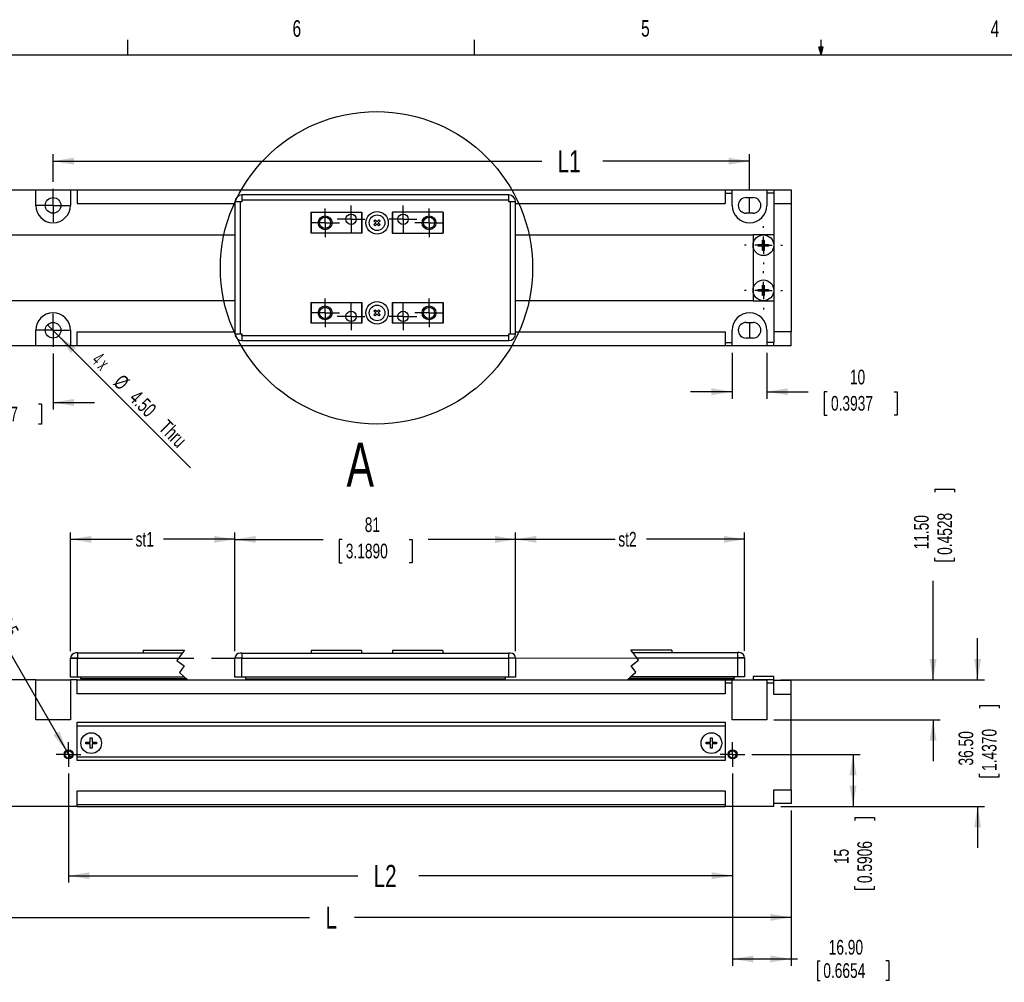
# Model space of a CAD drawing. Extents: x 11 to 4767017334527, y 5 to 5245463847279.
# Tile 3 of 4: x 100 to 242, y 137 to 275. Entities that reach past the tile are written whole.
import ezdxf
from ezdxf.enums import TextEntityAlignment as Align

# ---------------------------------------------------------------- set-up
doc = ezdxf.new("R2010")
doc.units = 0
doc.linetypes.add('CENTERX2', pattern=[20.32, 12.7, -2.54, 2.54, -2.54])
doc.layers.get('0').update_dxf_attribs({"linetype": 'CONTINUOUS'})
doc.dimstyles.new('SLDDIMSTYLE0', dxfattribs={"dimtxt": 3.175, "dimasz": 3, "dimexe": 0, "dimexo": 0.0625, "dimgap": 0.79375, "dimtad": 0, "dimlfac": 2, "dimrnd": 1e-09, "dimzin": 12, "dimsah": 1, "dimcen": 0.09, "dimazin": 3, "dimtfac": 1, "dimtofl": 0, "dimtmove": 0, "dimatfit": 3})
doc.dimstyles.new('SLDDIMSTYLE1', dxfattribs={"dimtxt": 2.116667, "dimasz": 3, "dimexe": 0, "dimexo": 0.0625, "dimgap": 0.529167, "dimtad": 0, "dimlfac": 2, "dimrnd": 1e-09, "dimzin": 4, "dimsah": 1, "dimcen": 0.09, "dimazin": 3, "dimtfac": 1, "dimtmove": 0, "dimatfit": 3})
doc.dimstyles.new('SLDDIMSTYLE2', dxfattribs={"dimtxt": 2.116667, "dimasz": 3, "dimexe": 0, "dimexo": 0.0625, "dimgap": 0.529167, "dimtad": 1, "dimlfac": 2, "dimrnd": 1e-09, "dimzin": 12, "dimblk1": 'NONE', "dimsah": 1, "dimcen": 0, "dimazin": 3, "dimtfac": 1, "dimtmove": 0, "dimatfit": 3})
doc.dimstyles.new('SLDDIMSTYLE3', dxfattribs={"dimtxt": 2.116667, "dimasz": 3, "dimexe": 0, "dimexo": 0.0625, "dimgap": 0.529167, "dimtad": 0, "dimlfac": 2, "dimrnd": 1e-09, "dimzin": 12, "dimsah": 1, "dimcen": 0.09, "dimazin": 3, "dimtfac": 1, "dimtmove": 0, "dimatfit": 3})
doc.dimstyles.new('SLDDIMSTYLE4', dxfattribs={"dimtxt": 2.116667, "dimasz": 3, "dimexe": 0, "dimexo": 0.0625, "dimgap": 0.529167, "dimtad": 0, "dimlfac": 2, "dimrnd": 1e-09, "dimzin": 12, "dimsah": 1, "dimcen": 0.09, "dimazin": 3, "dimtfac": 1, "dimtofl": 0, "dimtmove": 0, "dimatfit": 3})
doc.dimstyles.new('SLDDIMSTYLE5', dxfattribs={"dimtxt": 2.116667, "dimasz": 3, "dimexe": 0, "dimexo": 0.0625, "dimgap": 0.529167, "dimtad": 0, "dimlfac": 2, "dimrnd": 1e-09, "dimzin": 4, "dimsah": 1, "dimcen": 0.09, "dimazin": 3, "dimtfac": 1, "dimtofl": 0, "dimtmove": 0, "dimatfit": 3})
doc.dimstyles.new('SLDDIMSTYLE9', dxfattribs={"dimtxt": 2.116667, "dimasz": 3, "dimexe": 0, "dimexo": 0.0625, "dimgap": 0.529167, "dimtad": 1, "dimlfac": 2, "dimrnd": 1e-09, "dimzin": 4, "dimblk1": 'NONE', "dimsah": 1, "dimcen": 0, "dimazin": 3, "dimtfac": 1, "dimtmove": 0, "dimatfit": 3})

# ---------------------------------------------------------------- blocks, each defined once
blk = doc.blocks.new('_D')
at = {"color": 7, "linetype": 'CONTINUOUS'}
for p, q in [((107.36, 166.63), (107.36, 150.91)), ((203.16, 166.63), (203.16, 150.91)), ((107.36, 151.91), (149.07, 151.91)), ((203.16, 151.91), (157.91, 151.91))]:
    blk.add_line(p, q, dxfattribs=at)
for points in [[(107.36, 151.91), (110.36, 151.41), (110.36, 152.41)], [(203.16, 151.91), (200.16, 152.41), (200.16, 151.41)]]:
    blk.add_solid(points, dxfattribs=at)
at = {"color": 7, "linetype": 'CONTINUOUS', "width": 0.7}
blk.add_text('L2', height=3.175, dxfattribs=at).set_placement((151.37, 149.34), align=Align.BOTTOM_LEFT)
blk = doc.blocks.new('_D_1')
at = {"color": 7, "linetype": 'CONTINUOUS'}
for p, q in [((83.61, 160.91), (83.61, 144.91)), ((211.61, 161.31), (211.61, 144.91)), ((83.61, 145.91), (142.11, 145.91)), ((211.61, 145.91), (148.59, 145.91))]:
    blk.add_line(p, q, dxfattribs=at)
for points in [[(83.61, 145.91), (86.61, 145.41), (86.61, 146.41)], [(211.61, 145.91), (208.61, 146.41), (208.61, 145.41)]]:
    blk.add_solid(points, dxfattribs=at)
at = {"color": 7, "linetype": 'CONTINUOUS', "width": 0.7}
blk.add_text('L', height=3.17, dxfattribs=at).set_placement((144.42, 143.34), align=Align.BOTTOM_LEFT)
blk = doc.blocks.new('_D_2')
at = {"color": 7, "linetype": 'CONTINUOUS'}
for p, q in [((232.34, 207.63), (235.2, 207.63)), ((232.34, 207.63), (232.34, 207.2)), ((235.2, 207.63), (235.2, 207.2)), ((232.34, 197.32), (232.34, 197.75)), ((235.2, 197.32), (235.2, 197.75)), ((232.34, 197.32), (235.2, 197.32)), ((232.09, 180.16), (232.09, 194.44)), ((210.11, 180.16), (233.09, 180.16)), ((209.11, 174.41), (233.09, 174.41)), ((232.09, 174.41), (232.09, 168.41))]:
    blk.add_line(p, q, dxfattribs=at)
for points in [[(232.09, 180.16), (232.59, 183.16), (231.59, 183.16)], [(232.09, 174.41), (231.59, 171.41), (232.59, 171.41)]]:
    blk.add_solid(points, dxfattribs=at)
at = {"color": 7, "linetype": 'CONTINUOUS', "width": 0.7}
for s, p in [('11.50', (232.09, 198.96)), ('0.4528', (235.46, 198.18))]:
    blk.add_text(s, height=2.117, rotation=90, dxfattribs=at).set_placement(p, align=Align.BOTTOM_LEFT)
blk = doc.blocks.new('SW_SYMBOL_HOLE_DEPTH')
at = {"color": 0, "linetype": 'CONTINUOUS'}
for p, q in [((0, 875), (800, 875)), ((100, 555), (400, 75)), ((400, 875), (400, 75)), ((700, 555), (400, 75))]:
    blk.add_line(p, q, dxfattribs=at)
blk = doc.blocks.new('_D_3')
at = {"color": 7, "linetype": 'CONTINUOUS'}
for q in [(88.05, 202.85), (107.62, 168.95)]:
    blk.add_line((107.1, 169.86), q, dxfattribs=at)
blk.add_solid([(107.1, 169.86), (106.03, 172.71), (105.16, 172.21)], dxfattribs=at)
at = {"color": 7, "linetype": 'CONTINUOUS', "xscale": 0.0027037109, "yscale": 0.0027037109, "zscale": 0.0027037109, "rotation": 300}
blk.add_blockref('SW_SYMBOL_HOLE_DEPTH', (94.98, 191.44), dxfattribs=at)
at = {"color": 7, "linetype": 'CONTINUOUS'}
for s, width, p in [('2 x M2.6 ', 0.583333, (88.84, 201.48)), (' 3.5', 0.7, (96.24, 188.67))]:
    blk.add_text(s, height=2.117, rotation=-60, dxfattribs=dict(at, width=width)).set_placement(p, align=Align.BOTTOM_LEFT)
blk = doc.blocks.new('_NONE')
blk = doc.blocks.new('_D_4')
at = {"color": 7, "linetype": 'CONTINUOUS'}
for p, q in [((238.52, 180.16), (238.52, 186.16)), ((210.11, 180.16), (239.52, 180.16)), ((238.77, 176.48), (241.63, 176.48)), ((238.77, 176.48), (238.77, 176.05)), ((241.63, 176.48), (241.63, 176.05)), ((238.77, 166.16), (238.77, 166.59)), ((241.63, 166.16), (241.63, 166.59)), ((238.77, 166.16), (241.63, 166.16)), ((210.11, 161.91), (239.52, 161.91)), ((238.52, 161.91), (238.52, 155.91))]:
    blk.add_line(p, q, dxfattribs=at)
for points in [[(238.52, 180.16), (239.02, 183.16), (238.02, 183.16)], [(238.52, 161.91), (238.02, 158.91), (239.02, 158.91)]]:
    blk.add_solid(points, dxfattribs=at)
at = {"color": 7, "linetype": 'CONTINUOUS', "width": 0.7}
for s, p in [('36.50', (238.52, 167.8)), ('1.4370', (241.88, 167.02))]:
    blk.add_text(s, height=2.117, rotation=90, dxfattribs=at).set_placement(p, align=Align.BOTTOM_LEFT)
blk = doc.blocks.new('_D_8')
at = {"color": 7, "linetype": 'CONTINUOUS'}
for p, q in [((205.94, 169.41), (221.55, 169.41)), ((220.55, 169.41), (220.55, 161.91)), ((210.11, 161.91), (221.55, 161.91)), ((220.8, 160.3), (223.66, 160.3)), ((220.8, 160.3), (220.8, 159.88)), ((223.66, 160.3), (223.66, 159.88)), ((220.8, 149.99), (220.8, 150.42)), ((220.8, 149.99), (223.66, 149.99)), ((223.66, 149.99), (223.66, 150.42))]:
    blk.add_line(p, q, dxfattribs=at)
for points in [[(220.55, 169.41), (220.05, 166.41), (221.05, 166.41)], [(220.55, 161.91), (221.05, 164.91), (220.05, 164.91)]]:
    blk.add_solid(points, dxfattribs=at)
at = {"color": 7, "linetype": 'CONTINUOUS', "width": 0.7}
for s, p in [('0.5906', (223.91, 150.85)), ('15', (220.55, 153.58))]:
    blk.add_text(s, height=2.117, rotation=90, dxfattribs=at).set_placement(p, align=Align.BOTTOM_LEFT)
blk = doc.blocks.new('_D_9')
at = {"color": 7, "linetype": 'CONTINUOUS'}
for p, q in [((203.16, 166.63), (203.16, 138.91)), ((211.61, 161.31), (211.61, 138.91)), ((203.16, 139.91), (211.61, 139.91)), ((211.61, 139.91), (212.52, 139.91)), ((215.39, 139.65), (215.39, 136.8)), ((215.39, 139.65), (215.82, 139.65)), ((225.71, 139.65), (225.28, 139.65)), ((225.71, 139.65), (225.71, 136.8)), ((215.39, 136.8), (215.82, 136.8)), ((225.71, 136.8), (225.28, 136.8))]:
    blk.add_line(p, q, dxfattribs=at)
for points in [[(203.16, 139.91), (206.16, 139.41), (206.16, 140.41)], [(211.61, 139.91), (208.61, 140.41), (208.61, 139.41)]]:
    blk.add_solid(points, dxfattribs=at)
at = {"color": 7, "linetype": 'CONTINUOUS', "width": 0.7}
for s, p in [('16.90', (217.03, 139.91)), ('0.6654', (216.25, 136.54))]:
    blk.add_text(s, height=2.117, dxfattribs=at).set_placement(p, align=Align.BOTTOM_LEFT)
blk = doc.blocks.new('_D_10')
at = {"color": 7, "linetype": 'CONTINUOUS'}
for p, q in [((131.36, 184.28), (131.36, 201.41)), ((131.36, 200.41), (144.07, 200.41)), ((146.81, 200.41), (146.39, 200.41)), ((146.39, 200.41), (146.39, 197.04)), ((156.49, 200.41), (156.92, 200.41)), ((156.92, 200.41), (156.92, 197.04)), ((171.86, 200.41), (159.23, 200.41)), ((171.86, 184.28), (171.86, 201.41)), ((146.39, 197.04), (146.81, 197.04)), ((156.92, 197.04), (156.49, 197.04))]:
    blk.add_line(p, q, dxfattribs=at)
for points in [[(131.36, 200.41), (134.36, 199.91), (134.36, 200.91)], [(171.86, 200.41), (168.86, 200.91), (168.86, 199.91)]]:
    blk.add_solid(points, dxfattribs=at)
at = {"color": 7, "linetype": 'CONTINUOUS', "width": 0.7}
for s, p in [('81', (150.09, 200.84, 0.05)), ('3.1890', (147.35, 197.04, 0.05))]:
    blk.add_text(s, height=2.117, dxfattribs=at).set_placement(p, align=Align.BOTTOM_LEFT)
blk = doc.blocks.new('SW_CENTERMARKSYMBOL_0')
at = {"color": 0, "linetype": 'CONTINUOUS'}
for p, q in [((0, 1.25), (0, 1.77825)), ((-1.25, 0), (-1.77825, 0)), ((0, 0), (-1.25, 0)), ((0, 0), (0, 1.25)), ((0, 0), (0, -1.25)), ((0, 0), (1.25, 0)), ((1.25, 0), (1.77825, 0)), ((0, -1.25), (0, -1.77825))]:
    blk.add_line(p, q, dxfattribs=at)
blk = doc.blocks.new('SW_CENTERMARKSYMBOL_1')
at = {"color": 0, "linetype": 'CONTINUOUS'}
for p, q in [((0, 1.25), (0, 1.77825)), ((-1.25, 0), (-1.77825, 0)), ((0, 0), (-1.25, 0)), ((0, 0), (0, 1.25)), ((0, 0), (0, -1.25)), ((0, 0), (1.25, 0)), ((1.25, 0), (1.77825, 0)), ((0, -1.25), (0, -1.77825))]:
    blk.add_line(p, q, dxfattribs=at)
blk = doc.blocks.new('_D_19')
at = {"color": 7, "linetype": 'CONTINUOUS'}
for p, q in [((105.11, 251.95), (105.11, 255.95)), ((205.61, 250.7), (205.61, 255.95)), ((105.11, 254.95), (175.62, 254.95)), ((205.61, 254.95), (184.46, 254.95))]:
    blk.add_line(p, q, dxfattribs=at)
for points in [[(105.11, 254.95), (108.11, 254.45), (108.11, 255.45)], [(205.61, 254.95), (202.61, 255.45), (202.61, 254.45)]]:
    blk.add_solid(points, dxfattribs=at)
at = {"color": 7, "linetype": 'CONTINUOUS', "width": 0.7}
blk.add_text('L1', height=3.175, dxfattribs=at).set_placement((177.93, 252.39), align=Align.BOTTOM_LEFT)
blk = doc.blocks.new('_D_20')
at = {"color": 7, "linetype": 'CONTINUOUS'}
for p, q in [((90.61, 227.2), (90.61, 219.16)), ((105.11, 227.2), (105.11, 219.16)), ((90.61, 220.16), (84.61, 220.16)), ((93.12, 219.91), (93.12, 217.05)), ((93.12, 219.91), (93.55, 219.91)), ((103.44, 219.91), (103.01, 219.91)), ((103.44, 219.91), (103.44, 217.05)), ((105.11, 220.16), (111.11, 220.16)), ((93.12, 217.05), (93.55, 217.05)), ((103.44, 217.05), (103.01, 217.05))]:
    blk.add_line(p, q, dxfattribs=at)
for points in [[(90.61, 220.16), (87.61, 220.66), (87.61, 219.66)], [(105.11, 220.16), (108.11, 219.66), (108.11, 220.66)]]:
    blk.add_solid(points, dxfattribs=at)
at = {"color": 7, "linetype": 'CONTINUOUS', "width": 0.7}
for s, p in [('29', (96.72, 220.16)), ('1.1417', (93.98, 216.8))]:
    blk.add_text(s, height=2.117, dxfattribs=at).set_placement(p, align=Align.BOTTOM_LEFT)
blk = doc.blocks.new('_D_23')
at = {"color": 7, "linetype": 'CONTINUOUS'}
for q in [(104.31, 231.37), (124.94, 210.74)]:
    blk.add_line((105.91, 229.78), q, dxfattribs=at)
blk.add_solid([(105.91, 229.78), (107.67, 227.3), (108.38, 228.01)], dxfattribs=at)
for s, width, p in [('4 x ', 0.525, (110.09, 225.59)), ('%%c', 0.7, (113.25, 222.42)), ('4.50', 0.7, (115.51, 220.16)), (' Thru', 0.7, (119.38, 216.29))]:
    blk.add_text(s, height=2.117, rotation=315, dxfattribs=dict(at, width=width)).set_placement(p, align=Align.BOTTOM_LEFT)
blk = doc.blocks.new('_D_25')
at = {"color": 7, "linetype": 'CONTINUOUS'}
for p, q in [((203.11, 227.32), (203.11, 220.7)), ((208.11, 227.32), (208.11, 220.7)), ((203.11, 221.7), (197.11, 221.7)), ((208.11, 221.7), (214.08, 221.7)), ((216.82, 221.7), (216.39, 221.7)), ((216.39, 221.7), (216.39, 218.34)), ((226.49, 221.7), (226.92, 221.7)), ((226.92, 221.7), (226.92, 218.34)), ((216.39, 218.34), (216.82, 218.34)), ((226.92, 218.34), (226.49, 218.34))]:
    blk.add_line(p, q, dxfattribs=at)
for points in [[(203.11, 221.7), (200.11, 222.2), (200.11, 221.2)], [(208.11, 221.7), (211.11, 221.2), (211.11, 222.2)]]:
    blk.add_solid(points, dxfattribs=at)
at = {"color": 7, "linetype": 'CONTINUOUS', "width": 0.7}
for s, p in [('10', (220.09, 222.13, -11.2)), ('0.3937', (217.36, 218.34, -11.2))]:
    blk.add_text(s, height=2.117, dxfattribs=at).set_placement(p, align=Align.BOTTOM_LEFT)
blk = doc.blocks.new('SW_CENTERMARKSYMBOL_14')
at = {"color": 0, "linetype": 'CONTINUOUS'}
for p, q in [((0, 2.5), (0, 2.745)), ((-2.5, 0), (-2.745, 0)), ((0, 0), (-1.25, 0)), ((0, 0), (0, 1.25)), ((0, 0), (0, -1.25)), ((0, 0), (1.25, 0)), ((2.5, 0), (2.745, 0)), ((0, -2.5), (0, -2.745))]:
    blk.add_line(p, q, dxfattribs=at)
blk = doc.blocks.new('SW_CENTERMARKSYMBOL_15')
at = {"color": 0, "linetype": 'CONTINUOUS'}
for p, q in [((0, 2.5), (0, 2.745)), ((-2.5, 0), (-2.745, 0)), ((0, 0), (-1.25, 0)), ((0, 0), (0, 1.25)), ((0, 0), (0, -1.25)), ((0, 0), (1.25, 0)), ((2.5, 0), (2.745, 0)), ((0, -2.5), (0, -2.745))]:
    blk.add_line(p, q, dxfattribs=at)
blk = doc.blocks.new('SW_CENTERMARKSYMBOL_16')
at = {"color": 0, "linetype": 'CONTINUOUS'}
for p, q in [((0, 1.25), (0, 2.375)), ((-1.25, 0), (-2.375, 0)), ((0, 0), (-1.25, 0)), ((0, 0), (0, 1.25)), ((0, 0), (0, -1.25)), ((0, 0), (1.25, 0)), ((1.25, 0), (2.375, 0)), ((0, -1.25), (0, -2.375))]:
    blk.add_line(p, q, dxfattribs=at)
blk = doc.blocks.new('SW_CENTERMARKSYMBOL_18')
at = {"color": 0, "linetype": 'CONTINUOUS'}
for p, q in [((0, 1.25), (0, 2.375)), ((-1.25, 0), (-2.375, 0)), ((0, 0), (-1.25, 0)), ((0, 0), (0, 1.25)), ((0, 0), (0, -1.25)), ((0, 0), (1.25, 0)), ((1.25, 0), (2.375, 0)), ((0, -1.25), (0, -2.375))]:
    blk.add_line(p, q, dxfattribs=at)
blk = doc.blocks.new('SW_CENTERMARKSYMBOL_20')
at = {"color": 0, "linetype": 'CONTINUOUS'}
for p, q in [((0, 1.25), (0, 2.0605)), ((-1.25, 0), (-2.0605, 0)), ((0, 0), (-1.25, 0)), ((0, 0), (0, 1.25)), ((0, 0), (0, -1.25)), ((0, 0), (1.25, 0)), ((1.25, 0), (2.0605, 0)), ((0, -1.25), (0, -2.0605))]:
    blk.add_line(p, q, dxfattribs=at)
blk = doc.blocks.new('SW_CENTERMARKSYMBOL_21')
at = {"color": 0, "linetype": 'CONTINUOUS'}
for p, q in [((0, 1.25), (0, 2.0605)), ((-1.25, 0), (-2.0605, 0)), ((0, 0), (-1.25, 0)), ((0, 0), (0, 1.25)), ((0, 0), (0, -1.25)), ((0, 0), (1.25, 0)), ((1.25, 0), (2.0605, 0)), ((0, -1.25), (0, -2.0605))]:
    blk.add_line(p, q, dxfattribs=at)
blk = doc.blocks.new('SW_CENTERMARKSYMBOL_22')
at = {"color": 0, "linetype": 'CONTINUOUS'}
for p, q in [((0, 1.25), (0, 2.0605)), ((-1.25, 0), (-2.0605, 0)), ((0, 0), (-1.25, 0)), ((0, 0), (0, 1.25)), ((0, 0), (0, -1.25)), ((0, 0), (1.25, 0)), ((1.25, 0), (2.0605, 0)), ((0, -1.25), (0, -2.0605))]:
    blk.add_line(p, q, dxfattribs=at)
blk = doc.blocks.new('SW_CENTERMARKSYMBOL_23')
at = {"color": 0, "linetype": 'CONTINUOUS'}
for p, q in [((0, 1.25), (0, 2.0605)), ((-1.25, 0), (-2.0605, 0)), ((0, 0), (-1.25, 0)), ((0, 0), (0, 1.25)), ((0, 0), (0, -1.25)), ((0, 0), (1.25, 0)), ((1.25, 0), (2.0605, 0)), ((0, -1.25), (0, -2.0605))]:
    blk.add_line(p, q, dxfattribs=at)
blk = doc.blocks.new('SW_CENTERMARKSYMBOL_24')
at = {"color": 0, "linetype": 'CONTINUOUS'}
for p, q in [((0, 1.25), (0, 2)), ((-1.25, 0), (-2, 0)), ((0, 0), (-1.25, 0)), ((0, 0), (0, 1.25)), ((0, 0), (0, -1.25)), ((0, 0), (1.25, 0)), ((1.25, 0), (2, 0)), ((0, -1.25), (0, -2))]:
    blk.add_line(p, q, dxfattribs=at)
blk = doc.blocks.new('SW_CENTERMARKSYMBOL_25')
at = {"color": 0, "linetype": 'CONTINUOUS'}
for p, q in [((0, 1.25), (0, 2)), ((-1.25, 0), (-2, 0)), ((0, 0), (-1.25, 0)), ((0, 0), (0, 1.25)), ((0, 0), (0, -1.25)), ((0, 0), (1.25, 0)), ((1.25, 0), (2, 0)), ((0, -1.25), (0, -2))]:
    blk.add_line(p, q, dxfattribs=at)
blk = doc.blocks.new('SW_CENTERMARKSYMBOL_26')
at = {"color": 0, "linetype": 'CONTINUOUS'}
for p, q in [((0, 1.25), (0, 2)), ((-1.25, 0), (-2, 0)), ((0, 0), (-1.25, 0)), ((0, 0), (0, 1.25)), ((0, 0), (0, -1.25)), ((0, 0), (1.25, 0)), ((1.25, 0), (2, 0)), ((0, -1.25), (0, -2))]:
    blk.add_line(p, q, dxfattribs=at)
blk = doc.blocks.new('SW_CENTERMARKSYMBOL_27')
at = {"color": 0, "linetype": 'CONTINUOUS'}
for p, q in [((0, 1.25), (0, 2)), ((-1.25, 0), (-2, 0)), ((0, 0), (-1.25, 0)), ((0, 0), (0, 1.25)), ((0, 0), (0, -1.25)), ((0, 0), (1.25, 0)), ((1.25, 0), (2, 0)), ((0, -1.25), (0, -2))]:
    blk.add_line(p, q, dxfattribs=at)
blk = doc.blocks.new('_D_31')
at = {"color": 7, "linetype": 'CONTINUOUS'}
for p, q in [((107.64, 184.29), (107.64, 201.42)), ((107.64, 200.42), (116.58, 200.42)), ((131.36, 200.42), (121.05, 200.42)), ((131.36, 184.28), (131.36, 201.42))]:
    blk.add_line(p, q, dxfattribs=at)
for points in [[(107.64, 200.42), (110.64, 199.92), (110.64, 200.92)], [(131.36, 200.42), (128.36, 200.92), (128.36, 199.92)]]:
    blk.add_solid(points, dxfattribs=at)
at = {"color": 7, "linetype": 'CONTINUOUS', "width": 0.7}
blk.add_text('st1', height=2.117, dxfattribs=at).set_placement((117.01, 198.74, 0.05), align=Align.BOTTOM_LEFT)
blk = doc.blocks.new('_D_32')
at = {"color": 7, "linetype": 'CONTINUOUS'}
for p, q in [((171.86, 184.28), (171.86, 201.42)), ((171.86, 200.42), (186.24, 200.42)), ((204.9, 200.42), (190.72, 200.42)), ((204.9, 184.33), (204.9, 201.42))]:
    blk.add_line(p, q, dxfattribs=at)
for points in [[(171.86, 200.42), (174.86, 199.92), (174.86, 200.92)], [(204.9, 200.42), (201.9, 200.92), (201.9, 199.92)]]:
    blk.add_solid(points, dxfattribs=at)
at = {"color": 7, "linetype": 'CONTINUOUS', "width": 0.7}
blk.add_text('st2', height=2.117, dxfattribs=at).set_placement((186.67, 198.74, 0.05), align=Align.BOTTOM_LEFT)

msp = doc.modelspace()

# ---------------------------------------------------------------- linework, layer by layer
at = {"color": 7, "linetype": 'CONTINUOUS'}
for p, q in [((115.9129, 270.3087), (115.9129, 272.4626)), ((165.9192, 270.3087), (165.9192, 272.4626)), ((215.9254, 270.3087), (215.5889, 271.3737)), ((216.2443, 271.3737), (215.5889, 271.3737)), ((215.7467, 271.3737), (215.9254, 270.3087)), ((215.9254, 270.3087), (215.9254, 272.4626)), ((215.9254, 270.3087), (216.2443, 271.3737)), ((216.0501, 271.3737), (215.9254, 270.3087)), ((15.9068, 270.3087), (415.9568, 270.3087)), ((93.1102, 250.8237), (102.6102, 250.8237)), ((102.6102, 248.5737), (102.6102, 250.8237)), ((102.6102, 250.8237), (107.6102, 250.8237)), ((107.6102, 250.8237), (107.6102, 248.5737)), ((107.6102, 250.8237), (108.6102, 250.8237)), ((108.6102, 250.8237), (108.6102, 248.8237)), ((108.6102, 250.8237), (202.1102, 250.8237)), ((132.3602, 250.0737), (132.3602, 249.3237)), ((170.8602, 250.0737), (132.3602, 250.0737)), ((170.8602, 249.3237), (170.8602, 250.0737)), ((202.1102, 250.8237), (202.1102, 250.3237)), ((202.1102, 250.8237), (203.1102, 250.8237)), ((202.1102, 250.3237), (203.1102, 250.3237)), ((202.1102, 250.3237), (202.1102, 248.8237)), ((203.1102, 250.3237), (203.1102, 250.8237)), ((203.1102, 250.8237), (208.1102, 250.8237)), ((203.1102, 248.5737), (203.1102, 250.3237)), ((208.1102, 250.8237), (208.1102, 250.3237)), ((208.1102, 250.8237), (209.1102, 250.8237)), ((209.1102, 250.3237), (208.1102, 250.3237)), ((208.1102, 250.3237), (208.1102, 248.5737)), ((209.1102, 250.8237), (209.1102, 250.3237)), ((209.1102, 250.8237), (211.6102, 250.8237)), ((209.1102, 250.3237), (209.1102, 244.3237)), ((211.6102, 250.8237), (211.6102, 248.8237)), ((131.3602, 249.0737), (131.3602, 230.0737)), ((132.1102, 249.0737), (131.3602, 249.0737)), ((132.1102, 249.0737), (132.1102, 230.0737)), ((132.3602, 249.0737), (132.1102, 249.0737)), ((170.8602, 249.3237), (132.3602, 249.3237)), ((132.3602, 249.3237), (132.3602, 249.0737)), ((170.8602, 249.0737), (170.8602, 249.3237)), ((171.1102, 249.0737), (170.8602, 249.0737)), ((171.1102, 230.0737), (171.1102, 249.0737)), ((171.8602, 249.0737), (171.1102, 249.0737)), ((171.8602, 230.0737), (171.8602, 249.0737)), ((205.1102, 249.6987), (206.1102, 249.6987)), ((205.6102, 247.4487), (205.6102, 249.6987)), ((209.1102, 248.8237), (211.6102, 248.8237)), ((211.6102, 248.8237), (211.6102, 230.3237)), ((142.3102, 247.5737), (142.3602, 247.5737)), ((142.3102, 247.5737), (142.3102, 244.5737)), ((142.3602, 247.5737), (142.3602, 244.5737)), ((142.3602, 247.5737), (149.6102, 247.5737)), ((149.6102, 247.5737), (149.6102, 244.5737)), ((149.6102, 247.5737), (149.6602, 247.5737)), ((149.6602, 247.5737), (149.6602, 244.5737)), ((154.0602, 247.5737), (154.1102, 247.5737)), ((154.0602, 247.5737), (154.0602, 244.5737)), ((161.3602, 247.5737), (154.1102, 247.5737)), ((154.1102, 247.5737), (154.1102, 244.5737)), ((161.3602, 247.5737), (161.3602, 244.5737)), ((161.3602, 247.5737), (161.4102, 247.5737)), ((161.4102, 247.5737), (161.4102, 244.5737)), ((206.1102, 247.4487), (205.1102, 247.4487)), ((151.4183, 246.3389), (151.595, 246.5157)), ((151.6834, 246.0737), (151.4183, 246.3389)), ((151.4183, 245.8086), (151.6834, 246.0737)), ((151.595, 245.6318), (151.4183, 245.8086)), ((151.595, 246.5157), (151.8602, 246.2505)), ((151.8602, 245.897), (151.595, 245.6318)), ((151.8602, 246.2505), (152.1254, 246.5157)), ((152.1254, 245.6318), (151.8602, 245.897)), ((152.3021, 246.3389), (152.037, 246.0737)), ((152.037, 246.0737), (152.3021, 245.8086)), ((152.1254, 246.5157), (152.3021, 246.3389)), ((152.3021, 245.8086), (152.1254, 245.6318)), ((142.3602, 244.5737), (142.3102, 244.5737)), ((149.6102, 244.5737), (142.3602, 244.5737)), ((149.6602, 244.5737), (149.6102, 244.5737)), ((154.1102, 244.5737), (154.0602, 244.5737)), ((154.1102, 244.5737), (161.3602, 244.5737)), ((161.4102, 244.5737), (161.3602, 244.5737)), ((90.6102, 244.3237), (131.3602, 244.3237)), ((171.8602, 244.3237), (206.1102, 244.3237)), ((209.1102, 244.3237), (206.1102, 244.3237)), ((206.1102, 244.3237), (206.1102, 234.8237)), ((206.8602, 242.9487), (207.4852, 242.9487)), ((206.8602, 242.6987), (206.8602, 242.9487)), ((207.4852, 243.5737), (207.7352, 243.5737)), ((207.4852, 242.9487), (207.4852, 243.5737)), ((207.7352, 243.5737), (207.7352, 242.9487)), ((207.7352, 242.9487), (208.3602, 242.9487)), ((208.3602, 242.9487), (208.3602, 242.6987)), ((209.1102, 244.3237), (209.1102, 234.8237)), ((207.4852, 242.6987), (206.8602, 242.6987)), ((207.4852, 242.0737), (207.4852, 242.6987)), ((207.7352, 242.0737), (207.4852, 242.0737)), ((207.7352, 242.6987), (207.7352, 242.0737)), ((208.3602, 242.6987), (207.7352, 242.6987)), ((206.8602, 236.4487), (207.4852, 236.4487)), ((206.8602, 236.1987), (206.8602, 236.4487)), ((207.4852, 236.1987), (206.8602, 236.1987)), ((207.4852, 237.0737), (207.7352, 237.0737)), ((207.4852, 236.4487), (207.4852, 237.0737)), ((207.4852, 235.5737), (207.4852, 236.1987)), ((207.7352, 237.0737), (207.7352, 236.4487)), ((207.7352, 236.4487), (208.3602, 236.4487)), ((207.7352, 236.1987), (207.7352, 235.5737)), ((208.3602, 236.1987), (207.7352, 236.1987)), ((208.3602, 236.4487), (208.3602, 236.1987)), ((131.3602, 234.8237), (90.6102, 234.8237)), ((142.3102, 234.5737), (142.3602, 234.5737)), ((142.3102, 234.5737), (142.3102, 231.5737)), ((142.3602, 234.5737), (142.3602, 231.5737)), ((142.3602, 234.5737), (149.6102, 234.5737)), ((149.6102, 234.5737), (149.6102, 231.5737)), ((149.6102, 234.5737), (149.6602, 234.5737)), ((149.6602, 234.5737), (149.6602, 231.5737)), ((154.0602, 234.5737), (154.1102, 234.5737)), ((154.0602, 234.5737), (154.0602, 231.5737)), ((154.1102, 234.5737), (154.1102, 231.5737)), ((154.1102, 234.5737), (161.3602, 234.5737)), ((161.3602, 234.5737), (161.3602, 231.5737)), ((161.3602, 234.5737), (161.4102, 234.5737)), ((161.4102, 234.5737), (161.4102, 231.5737)), ((206.1102, 234.8237), (171.8602, 234.8237)), ((206.1102, 234.8237), (209.1102, 234.8237)), ((207.7352, 235.5737), (207.4852, 235.5737)), ((209.1102, 234.8237), (209.1102, 228.8237)), ((151.4183, 233.3389), (151.595, 233.5157)), ((151.6834, 233.0737), (151.4183, 233.3389)), ((151.4183, 232.8086), (151.6834, 233.0737)), ((151.595, 233.5157), (151.8602, 233.2505)), ((151.8602, 233.2505), (152.1254, 233.5157)), ((152.3021, 233.3389), (152.037, 233.0737)), ((152.037, 233.0737), (152.3021, 232.8086)), ((152.1254, 233.5157), (152.3021, 233.3389)), ((151.595, 232.6318), (151.4183, 232.8086)), ((151.8602, 232.897), (151.595, 232.6318)), ((152.1254, 232.6318), (151.8602, 232.897)), ((152.3021, 232.8086), (152.1254, 232.6318)), ((205.1102, 231.6987), (206.1102, 231.6987)), ((205.6102, 231.6987), (205.6102, 229.4487)), ((102.6102, 228.3237), (102.6102, 230.5737)), ((107.6102, 230.5737), (107.6102, 228.3237)), ((108.6102, 228.3237), (108.6102, 230.3237)), ((142.3602, 231.5737), (142.3102, 231.5737)), ((149.6102, 231.5737), (142.3602, 231.5737)), ((149.6602, 231.5737), (149.6102, 231.5737)), ((154.1102, 231.5737), (154.0602, 231.5737)), ((161.3602, 231.5737), (154.1102, 231.5737)), ((161.4102, 231.5737), (161.3602, 231.5737)), ((202.1102, 230.3237), (202.1102, 228.8237)), ((203.1102, 228.8237), (203.1102, 230.5737)), ((208.1102, 230.5737), (208.1102, 228.8237)), ((211.6102, 230.3237), (209.1102, 230.3237)), ((211.6102, 228.3237), (211.6102, 230.3237)), ((131.3602, 230.0737), (132.1102, 230.0737)), ((132.1102, 230.0737), (132.3602, 230.0737)), ((132.3602, 230.0737), (132.3602, 229.8237)), ((132.3602, 229.8237), (132.3602, 230.0737)), ((132.3602, 229.8237), (170.8602, 229.8237)), ((132.3602, 229.8237), (132.3602, 229.0737)), ((132.3602, 229.0737), (170.8602, 229.0737)), ((170.8602, 230.0737), (171.1102, 230.0737)), ((170.8602, 229.8237), (170.8602, 230.0737)), ((170.8602, 229.8237), (170.8602, 230.0737)), ((170.8602, 229.0737), (170.8602, 229.8237)), ((171.1102, 230.0737), (171.8602, 230.0737)), ((202.1102, 228.8237), (203.1102, 228.8237)), ((202.1102, 228.8237), (202.1102, 228.3237)), ((203.1102, 228.3237), (203.1102, 228.8237)), ((206.1102, 229.4487), (205.1102, 229.4487)), ((209.1102, 228.8237), (208.1102, 228.8237)), ((208.1102, 228.8237), (208.1102, 228.3237)), ((209.1102, 228.3237), (209.1102, 228.8237)), ((102.6102, 228.3237), (93.1102, 228.3237)), ((107.6102, 228.3237), (102.6102, 228.3237)), ((108.6102, 228.3237), (107.6102, 228.3237)), ((202.1102, 228.3237), (108.6102, 228.3237)), ((203.1102, 228.3237), (202.1102, 228.3237)), ((208.1102, 228.3237), (203.1102, 228.3237)), ((209.1102, 228.3237), (208.1102, 228.3237)), ((211.6102, 228.3237), (209.1102, 228.3237)), ((108.6351, 183.2883), (107.6351, 183.2883)), ((107.6351, 180.5383), (107.6351, 183.2883)), ((108.6349, 184.0383), (108.3851, 184.0383)), ((108.6349, 184.0383), (108.6351, 184.0383)), ((108.6351, 184.0383), (108.6351, 183.2883)), ((108.6351, 184.0383), (123.7719, 184.0383)), ((108.6351, 180.5383), (108.6351, 183.2883)), ((108.6351, 183.2883), (123.2172, 183.2883)), ((118.1351, 184.4183), (118.1351, 184.0383)), ((118.1351, 184.4183), (124.053, 184.4183)), ((123.2172, 183.2883), (122.9584, 182.9385)), ((123.7719, 184.0383), (123.2172, 183.2883)), ((124.053, 184.4183), (123.7719, 184.0383)), ((131.3602, 180.526), (131.3602, 183.276)), ((132.3602, 183.276), (131.3602, 183.276)), ((132.3602, 184.026), (132.1102, 184.026)), ((132.3602, 184.026), (132.3602, 183.276)), ((132.3602, 184.026), (170.8602, 184.026)), ((132.3602, 183.276), (170.8602, 183.276)), ((132.3602, 180.526), (132.3602, 183.276)), ((142.3602, 184.406), (142.3602, 184.026)), ((149.6102, 184.406), (142.3602, 184.406)), ((149.6102, 184.406), (149.6102, 184.026)), ((161.3602, 184.406), (154.1102, 184.406)), ((154.1102, 184.406), (154.1102, 184.026)), ((161.3602, 184.406), (161.3602, 184.026)), ((171.1102, 184.026), (170.8602, 184.026)), ((170.8602, 183.276), (170.8602, 184.026)), ((170.8602, 180.526), (170.8602, 183.276)), ((171.8602, 183.276), (170.8602, 183.276)), ((171.8602, 183.276), (204.9032, 183.3277)), ((171.8602, 183.276), (171.8602, 180.526)), ((194.4032, 184.4577), (188.4853, 184.4577)), ((188.7664, 184.0777), (188.4853, 184.4577)), ((188.7664, 184.0777), (203.903, 184.0777)), ((189.3211, 183.3277), (188.7664, 184.0777)), ((189.3211, 183.3277), (203.9032, 183.3277)), ((189.5799, 182.9778), (189.3211, 183.3277)), ((194.4032, 184.4577), (194.4032, 184.0777)), ((204.1532, 184.0777), (203.903, 184.0777)), ((203.9032, 183.3277), (203.9032, 184.0777)), ((204.9032, 183.3277), (203.9032, 183.3277)), ((203.9032, 180.5777), (203.9032, 183.3277)), ((204.9032, 183.3277), (204.9032, 180.5777)), ((122.9584, 182.9385), (124.0141, 182.1576)), ((124.0141, 182.1576), (123.3355, 181.2401)), ((188.5242, 182.1969), (189.5799, 182.9778)), ((189.2028, 181.2795), (188.5242, 182.1969)), ((108.6351, 180.5383), (107.6351, 180.5383)), ((124.0844, 180.5383), (108.6351, 180.5383)), ((109.1351, 180.3383), (109.1351, 180.5383)), ((123.3355, 181.2401), (124.0844, 180.5383)), ((124.0844, 180.5383), (124.2978, 180.3383)), ((132.3602, 180.526), (131.3602, 180.526)), ((170.8602, 180.526), (132.3602, 180.526)), ((132.8602, 180.526), (132.8602, 180.326)), ((170.3602, 180.526), (170.3602, 180.326)), ((171.8602, 180.526), (170.8602, 180.526)), ((188.2405, 180.3777), (188.4539, 180.5777)), ((188.4539, 180.5777), (189.2028, 181.2795)), ((203.9032, 180.5777), (188.4539, 180.5777)), ((203.4032, 180.5777), (203.4032, 180.3777)), ((204.9032, 180.5777), (203.9032, 180.5777)), ((206.1152, 180.656), (206.1152, 180.206)), ((209.1052, 180.656), (206.1152, 180.656)), ((209.1052, 180.206), (209.1052, 180.656)), ((102.6102, 180.156), (93.1102, 180.156)), ((102.6102, 174.406), (102.6102, 180.156)), ((102.6102, 180.156), (107.6102, 180.156)), ((107.6102, 180.156), (107.6102, 174.406)), ((108.6102, 180.156), (107.6102, 180.156)), ((108.6102, 178.156), (108.6102, 180.156)), ((108.6102, 180.156), (202.1102, 180.156)), ((109.1351, 180.3383), (124.2978, 180.3383)), ((109.1351, 180.3383), (109.1351, 180.1683)), ((109.1351, 180.1683), (124.4792, 180.1683)), ((124.2978, 180.3383), (124.4792, 180.1683)), ((132.8602, 180.326), (170.3602, 180.326)), ((132.8602, 180.326), (132.8602, 180.156)), ((170.3602, 180.156), (170.3602, 180.326)), ((188.0591, 180.2077), (188.2405, 180.3777)), ((188.0591, 180.2077), (203.4032, 180.2077)), ((188.2405, 180.3777), (203.4032, 180.3777)), ((202.1102, 180.156), (203.1102, 180.156)), ((202.1102, 180.156), (202.1102, 179.656)), ((203.1102, 179.656), (202.1102, 179.656)), ((202.1102, 179.656), (202.1102, 178.156)), ((203.1102, 179.656), (203.1102, 180.156)), ((203.1102, 180.156), (208.1102, 180.156)), ((203.1102, 174.406), (203.1102, 179.656)), ((203.4032, 180.2077), (203.4032, 180.3777)), ((206.1102, 180.206), (206.1102, 180.156)), ((206.1102, 180.206), (209.1102, 180.206)), ((208.1102, 180.156), (208.1102, 179.656)), ((209.1102, 180.156), (208.1102, 180.156)), ((209.1102, 179.656), (208.1102, 179.656)), ((208.1102, 179.656), (208.1102, 174.406)), ((209.1102, 180.156), (209.1102, 180.206)), ((209.1102, 179.656), (209.1102, 180.156)), ((211.6102, 180.056), (209.1102, 180.056)), ((209.1102, 178.056), (209.1102, 179.656)), ((211.6102, 178.056), (211.6102, 180.056)), ((202.1102, 178.156), (108.6102, 178.156)), ((211.6102, 178.056), (209.1102, 178.056)), ((211.6102, 164.306), (211.6102, 178.056)), ((107.6102, 174.406), (102.6102, 174.406)), ((108.6102, 174.031), (202.1102, 174.031)), ((108.6102, 168.531), (108.6102, 174.031)), ((108.6102, 173.531), (202.1102, 173.531)), ((202.1102, 174.031), (202.1102, 168.531)), ((208.1102, 174.406), (203.1102, 174.406)), ((109.8602, 171.156), (110.4852, 171.156)), ((109.8602, 170.906), (109.8602, 171.156)), ((110.4852, 170.906), (109.8602, 170.906)), ((110.4852, 171.156), (110.4852, 171.781)), ((110.4852, 171.781), (110.7352, 171.781)), ((110.4852, 170.281), (110.4852, 170.906)), ((110.7352, 171.781), (110.7352, 171.156)), ((110.7352, 171.156), (111.3602, 171.156)), ((110.7352, 170.906), (110.7352, 170.281)), ((111.3602, 170.906), (110.7352, 170.906)), ((111.3602, 171.156), (111.3602, 170.906)), ((199.3602, 171.156), (199.9852, 171.156)), ((199.3602, 170.906), (199.3602, 171.156)), ((199.9852, 170.906), (199.3602, 170.906)), ((199.9852, 171.781), (200.2352, 171.781)), ((199.9852, 171.156), (199.9852, 171.781)), ((199.9852, 170.281), (199.9852, 170.906)), ((200.2352, 171.781), (200.2352, 171.156)), ((200.2352, 171.156), (200.8602, 171.156)), ((200.2352, 170.906), (200.2352, 170.281)), ((200.8602, 170.906), (200.2352, 170.906)), ((200.8602, 171.156), (200.8602, 170.906)), ((110.7352, 170.281), (110.4852, 170.281)), ((200.2352, 170.281), (199.9852, 170.281)), ((202.1102, 169.031), (108.6102, 169.031)), ((202.1102, 168.531), (108.6102, 168.531)), ((108.6102, 164.156), (202.1102, 164.156)), ((108.6102, 161.906), (108.6102, 164.156)), ((202.1102, 164.156), (202.1102, 161.906)), ((209.1102, 164.306), (211.6102, 164.306)), ((209.1102, 161.906), (209.1102, 164.306)), ((211.6102, 164.306), (211.6102, 162.306)), ((202.1102, 162.156), (108.6102, 162.156)), ((211.6102, 162.306), (209.1102, 162.306)), ((108.6102, 161.906), (83.6102, 161.906)), ((108.6102, 161.906), (202.1102, 161.906)), ((209.1102, 161.906), (202.1102, 161.906))]:
    msp.add_line(p, q, dxfattribs=at)
at = {"color": 8, "linetype": 'CONTINUOUS'}
for p, q in [((108.6102, 248.8237), (131.3602, 248.8237)), ((171.8602, 248.8237), (202.1102, 248.8237)), ((108.6102, 230.3237), (131.3602, 230.3237)), ((171.8602, 230.3237), (202.1102, 230.3237))]:
    msp.add_line(p, q, dxfattribs=at)
at = {"color": 7, "linetype": 'CENTERX2'}
msp.add_line((107.6351, 183.2883), (131.3602, 183.276), dxfattribs=at)
at = {"color": 7, "linetype": 'CONTINUOUS'}
for centre, radius in [((151.7859, 239.5737), 22.5269), ((105.1102, 248.5737), 1.125), ((148.1102, 246.5737), 0.75), ((151.8602, 246.0737), 1.625), ((155.6102, 246.5737), 0.75), ((144.3602, 246.0737), 1), ((144.3602, 246.0737), 0.8105), ((151.8602, 246.0737), 1.125), ((159.3602, 246.0737), 1), ((159.3602, 246.0737), 0.8105), ((207.6102, 242.8237), 1.495), ((207.6102, 236.3237), 1.495), ((151.8602, 233.0737), 1.625), ((144.3602, 233.0737), 1), ((144.3602, 233.0737), 0.8105), ((148.1102, 232.5737), 0.75), ((151.8602, 233.0737), 1.125), ((155.6102, 232.5737), 0.75), ((159.3602, 233.0737), 1), ((159.3602, 233.0737), 0.8105), ((105.1102, 230.5737), 1.125), ((110.6102, 171.031), 1.495), ((200.1102, 171.031), 1.495), ((107.3602, 169.406), 0.65), ((107.3602, 169.406), 0.5282), ((203.1602, 169.406), 0.65), ((203.1602, 169.406), 0.5282)]:
    msp.add_circle(centre, radius, dxfattribs=at)
for centre, radius, start, end in [((132.3602, 249.0737), 1, 90, 180), ((170.8602, 249.0737), 1, 0, 90), ((205.1102, 248.5737), 1.125, 90, 270), ((206.1102, 248.5737), 1.125, 270, 90), ((105.1102, 248.5737), 2.5, 180, 0), ((205.6102, 248.5737), 2.5, 180, 0), ((105.1102, 230.5737), 2.5, 0, 180), ((205.6102, 230.5737), 2.5, 0, 180), ((205.1102, 230.5737), 1.125, 90, 270), ((206.1102, 230.5737), 1.125, 270, 90), ((132.3602, 230.0737), 1, 180, 270), ((170.8602, 230.0737), 1, 270, 0), ((108.3851, 183.2883), 0.75, 90, 180), ((132.1102, 183.276), 0.75, 90, 180), ((171.1102, 183.276), 0.75, 0, 90), ((204.1532, 183.3277), 0.75, 0, 90)]:
    msp.add_arc(centre, radius, start, end, dxfattribs=at)

# ---------------------------------------------------------------- block references
for name, p in [('SW_CENTERMARKSYMBOL_16', (105.1102, 248.5737)), ('SW_CENTERMARKSYMBOL_22', (144.3602, 246.0737)), ('SW_CENTERMARKSYMBOL_26', (148.1102, 246.5737)), ('SW_CENTERMARKSYMBOL_27', (155.6102, 246.5737)), ('SW_CENTERMARKSYMBOL_23', (159.3602, 246.0737)), ('SW_CENTERMARKSYMBOL_14', (207.6102, 242.8237)), ('SW_CENTERMARKSYMBOL_15', (207.6102, 236.3237)), ('SW_CENTERMARKSYMBOL_20', (144.3602, 233.0737)), ('SW_CENTERMARKSYMBOL_24', (148.1102, 232.5737)), ('SW_CENTERMARKSYMBOL_25', (155.6102, 232.5737)), ('SW_CENTERMARKSYMBOL_21', (159.3602, 233.0737)), ('SW_CENTERMARKSYMBOL_18', (105.1102, 230.5737)), ('SW_CENTERMARKSYMBOL_0', (107.3602, 169.406)), ('SW_CENTERMARKSYMBOL_1', (203.1602, 169.406))]:
    msp.add_blockref(name, p, dxfattribs=at)

# ---------------------------------------------------------------- texts
at = {"color": 7, "linetype": 'CONTINUOUS', "width": 0.7}
for s, p in [('6', (139.6667, 272.1838)), ('5', (189.9588, 272.1974)), ('4', (240.3932, 272.1561))]:
    msp.add_text(s, height=2.3813, dxfattribs=at).set_placement(p, align=Align.BOTTOM_LEFT)
msp.add_text('A', height=6.35, dxfattribs=at).set_placement((147.4535, 214.3675), align=Align.TOP_LEFT)

# ---------------------------------------------------------------- dimensions: what is measured, and where the dimension line sits
at = {"color": 7, "linetype": 'CONTINUOUS'}
for base, p1, p2, text, dimstyle, picture, middle in [((205.6102, 254.9527), (105.1102, 250.9487), (205.6102, 249.6987), 'L1', 'SLDDIMSTYLE0', '_D_19', (180.0417, 254.9527)), ((131.3602, 200.4183), (107.6351, 183.2883), (131.3602, 183.276), 'st1', 'SLDDIMSTYLE4', '_D_31', (118.8172, 200.4183)), ((204.9032, 200.4183), (171.8602, 183.276), (204.9032, 183.3277), 'st2', 'SLDDIMSTYLE4', '_D_32', (188.4792, 200.4183)), ((203.1602, 151.906), (107.3602, 167.6278), (203.1602, 167.6278), 'L2', 'SLDDIMSTYLE0', '_D', (153.4879, 151.906)), ((211.6102, 145.906), (83.6102, 161.906), (211.6102, 162.306), 'L', 'SLDDIMSTYLE0', '_D_1', (145.3492, 145.906))]:
    dim = msp.add_linear_dim(base=base, p1=p1, p2=p2, text=text, dimstyle=dimstyle, dxfattribs=at)
    dim.commit()
    dim.dimension.update_dxf_attribs({"geometry": picture, "text_midpoint": middle, "dimtype": 160})
dim = msp.add_diameter_dim_2p(p1=(104.3147, 231.3692), p2=(105.9057, 229.7782), text='4 x <> Thru', dimstyle='SLDDIMSTYLE9', dxfattribs=at)
dim.commit()
dim.dimension.update_dxf_attribs({"geometry": '_D_23', "text_midpoint": (117.0149, 218.6691), "dimtype": 163})
for base, p1, p2, dimstyle, picture, middle in [((105.1102, 220.1617), (90.6102, 228.1987), (105.1102, 228.1987), 'SLDDIMSTYLE3', '_D_20', (98.2808, 220.1617)), ((208.1102, 221.7009), (203.1102, 228.3237), (208.1102, 228.3237), 'SLDDIMSTYLE3', '_D_25', (221.6561, 221.7009)), ((171.8602, 200.4061), (131.3602, 183.276), (171.8602, 183.276), 'SLDDIMSTYLE4', '_D_10', (151.6511, 200.4061)), ((211.6102, 139.906), (203.1602, 167.6278), (211.6102, 162.306), 'SLDDIMSTYLE5', '_D_9', (220.5504, 139.906))]:
    dim = msp.add_linear_dim(base=base, p1=p1, p2=p2, dimstyle=dimstyle, dxfattribs=at)
    dim.commit()
    dim.dimension.update_dxf_attribs({"geometry": picture, "text_midpoint": middle, "dimtype": 160})
for base, p1, p2, dimstyle, picture, middle in [((232.0926, 180.156), (208.1102, 174.406), (209.1102, 180.156), 'SLDDIMSTYLE1', '_D_2', (232.0926, 202.4758)), ((238.521, 161.906), (209.1102, 180.156), (209.1102, 161.906), 'SLDDIMSTYLE1', '_D_4', (238.521, 171.3207)), ((220.5504, 161.906), (204.9385, 169.406), (209.1102, 161.906), 'SLDDIMSTYLE4', '_D_8', (220.5504, 155.1476))]:
    dim = msp.add_linear_dim(base=base, p1=p1, p2=p2, angle=90, dimstyle=dimstyle, dxfattribs=at)
    dim.commit()
    dim.dimension.update_dxf_attribs({"geometry": picture, "text_midpoint": middle, "dimtype": 160})
dim = msp.add_diameter_dim_2p(p1=(107.6243, 168.9486), p2=(107.0961, 169.8635), text='2 x M2.6 {\\fGDT;x} 3.5', dimstyle='SLDDIMSTYLE2', override={"dimpost": '<>'}, dxfattribs=at)
dim.commit()
dim.dimension.update_dxf_attribs({"geometry": '_D_3', "text_midpoint": (93.6874, 193.0881), "dimtype": 163})

doc.saveas('drawing.dxf')
